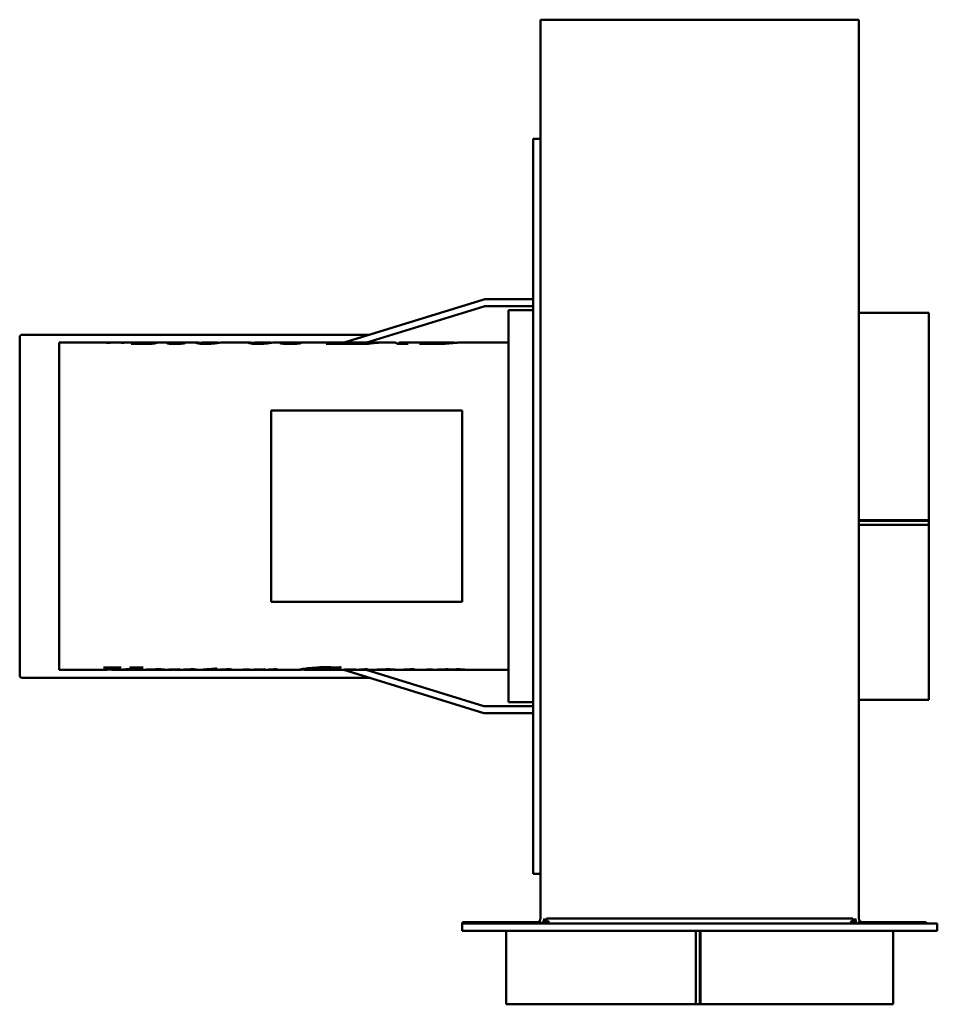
# Model space of a CAD drawing. Header units: millimetres. Extents: x 233 to 607, y 96 to 498.
import ezdxf

# ---------------------------------------------------------------- set-up
doc = ezdxf.new("R2010")
doc.units = ezdxf.units.MM
doc.header["$LTSCALE"] = 2
doc.layers.add('Widoczne (ISO)', color=7, linetype='Continuous', lineweight=50)

msp = doc.modelspace()

# ---------------------------------------------------------------- linework, layer by layer
at = {"layer": 'Widoczne (ISO)'}
for p, q in [((445.3, 291.82), (445.3, 497.92)), ((575.3, 497.92), (445.3, 497.92)), ((575.3, 497.92), (575.3, 291.82)), ((442.3, 149.32), (442.3, 449.32)), ((445.3, 449.32), (442.3, 449.32)), ((422.16, 383.76), (365.2, 366.16)), ((441.8, 383.8), (422.51, 383.8)), ((374.44, 366.16), (422.16, 380.91)), ((422.51, 380.95), (441.8, 380.95)), ((432.3, 379.36), (432.3, 219.36)), ((432.3, 379.36), (442.3, 379.36)), ((603.8, 378.32), (575.3, 378.32)), ((603.8, 293.68), (603.8, 378.32)), ((232.7, 230.32), (232.7, 368.32)), ((233.7, 369.32), (375.44, 369.32)), ((248.8, 366.16), (248.8, 232.56)), ((271.46, 366.16), (248.8, 366.16)), ((267.8, 366.12), (267.8, 366.15)), ((269.16, 366.1), (269.16, 366.15)), ((272.96, 366.16), (272.18, 366.16)), ((282.81, 366.16), (274.87, 366.16)), ((274.96, 366.1), (274.96, 366.16)), ((277.73, 366.12), (277.73, 366.14)), ((280.43, 365.84), (284.47, 365.84)), ((280.43, 365.62), (280.43, 365.84)), ((294.69, 366.16), (284.09, 366.16)), ((288.16, 365.99), (288.68, 365.99)), ((288.16, 365.91), (288.16, 365.99)), ((295.01, 365.6), (295.01, 365.96)), ((296.71, 366.11), (296.71, 366.14)), ((305.05, 366.16), (298.05, 366.16)), ((299.66, 365.82), (299.66, 365.91)), ((300.62, 366.15), (300.62, 366.16)), ((306.58, 365.65), (306.58, 365.94)), ((313.19, 366.16), (307.36, 366.16)), ((326.45, 366.16), (315.52, 366.16)), ((327.98, 365.65), (327.98, 365.94)), ((334.59, 366.16), (328.76, 366.16)), ((342.11, 366.16), (336.92, 366.16)), ((340.61, 365.67), (340.61, 365.94)), ((342.97, 366.14), (342.97, 366.15)), ((345.71, 366.16), (344.98, 366.16)), ((345.19, 366.05), (345.19, 366.16)), ((345.66, 365.97), (345.66, 366.16)), ((345.72, 365.67), (345.72, 365.92)), ((365.69, 366.16), (347.21, 366.16)), ((359.25, 366.04), (359.71, 366.04)), ((359.25, 365.62), (359.25, 366.04)), ((359.47, 365.62), (359.47, 365.91)), ((362.18, 365.74), (363.58, 365.74)), ((363.58, 365.62), (363.58, 365.74)), ((365.75, 365.74), (366.72, 365.74)), ((365.75, 365.62), (365.75, 365.74)), ((375.65, 366.16), (367.9, 366.16)), ((371.64, 366.04), (372.1, 366.04)), ((371.64, 365.92), (371.64, 366.04)), ((372.66, 365.62), (372.66, 365.7)), ((374.18, 365.62), (374.18, 365.97)), ((376.35, 365.82), (376.35, 365.95)), ((380.22, 366.16), (377.88, 366.16)), ((385.78, 366.16), (381.31, 366.16)), ((390.11, 366.16), (387.93, 366.16)), ((388.58, 365.62), (388.58, 365.95)), ((389.04, 365.62), (389.04, 365.8)), ((395.8, 366.16), (391.07, 366.16)), ((402.85, 366.16), (395.79, 366.16)), ((397.19, 366.07), (397.65, 366.07)), ((397.19, 365.67), (397.19, 366.07)), ((397.54, 365.68), (397.54, 365.98)), ((409.92, 366.16), (402.86, 366.16)), ((410.1, 365.98), (410.1, 366.13)), ((432.3, 366.16), (412.44, 366.16)), ((278.25, 365.67), (278.25, 365.62)), ((286.71, 365.62), (278.25, 365.62)), ((370.9, 365.62), (357.85, 365.62)), ((371.08, 365.68), (371.08, 365.62)), ((375.1, 365.62), (371.08, 365.62)), ((391.1, 365.62), (386.8, 365.62)), ((396.39, 365.57), (395.93, 365.57)), ((335.3, 338.36), (335.3, 260.36)), ((413.3, 338.36), (335.3, 338.36)), ((413.3, 260.36), (413.3, 338.36)), ((575.3, 293.68), (603.8, 293.68)), ((575.3, 293.39), (603.8, 293.39)), ((603.8, 293.38), (575.3, 293.38)), ((603.8, 293.68), (603.8, 293.39)), ((603.8, 293.39), (603.8, 293.38)), ((603.8, 291.77), (603.8, 293.38)), ((445.3, 291.82), (445.3, 131.08)), ((575.3, 131.08), (575.3, 291.82)), ((603.8, 291.77), (575.3, 291.77)), ((603.8, 220.32), (603.8, 291.77)), ((335.3, 260.36), (413.3, 260.36)), ((267.38, 233.5), (266.9, 233.5)), ((267.03, 233.58), (274.15, 233.58)), ((269.22, 233.58), (269.22, 233.28)), ((270.38, 233.58), (270.38, 232.6)), ((271.72, 233.58), (271.72, 233.34)), ((274, 233.58), (274, 233.5)), ((277.77, 233.58), (283.16, 233.58)), ((279.05, 233.58), (279.05, 233.35)), ((282, 233.58), (282, 233.46)), ((283.03, 233.58), (283.03, 233.5)), ((312.06, 233.08), (312.06, 232.78)), ((312.55, 233.17), (313.13, 233.17)), ((362.18, 233.5), (362.18, 233.03)), ((362.55, 233.51), (362.55, 232.87)), ((363.4, 233.66), (363.88, 233.66)), ((375.44, 229.32), (233.7, 229.32)), ((268.3, 232.56), (248.8, 232.56)), ((272, 232.56), (270.6, 232.56)), ((281.51, 232.56), (273.06, 232.56)), ((283.13, 232.62), (283.13, 232.6)), ((283.21, 232.62), (283.21, 232.57)), ((283.3, 232.62), (283.3, 232.56)), ((286.26, 232.56), (283.48, 232.56)), ((294.51, 232.56), (288.52, 232.56)), ((289.93, 232.8), (289.93, 232.67)), ((293.68, 232.74), (293.68, 232.71)), ((295.52, 232.77), (295.52, 232.67)), ((296.41, 232.78), (296.41, 232.56)), ((296.61, 232.56), (296.49, 232.56)), ((301.71, 232.56), (297.5, 232.56)), ((302.71, 232.8), (302.71, 232.65)), ((308.29, 232.56), (303.78, 232.56)), ((309.66, 232.72), (307.63, 232.72)), ((309.38, 232.66), (309.38, 232.64)), ((309.66, 232.82), (309.66, 232.72)), ((315.96, 232.56), (310.39, 232.56)), ((311.8, 233.03), (311.8, 232.72)), ((313.68, 232.72), (311.8, 232.72)), ((312.06, 232.78), (313.9, 232.78)), ((313.68, 232.78), (313.68, 232.72)), ((314.55, 232.65), (314.55, 232.61)), ((317.15, 232.79), (317.15, 232.67)), ((322.4, 232.56), (318.09, 232.56)), ((322.88, 232.57), (322.88, 232.56)), ((324.44, 232.78), (326.46, 232.78)), ((329.31, 232.56), (324.82, 232.56)), ((328.46, 232.75), (328.46, 232.71)), ((330.11, 232.77), (330.11, 232.71)), ((330.3, 232.77), (330.3, 232.68)), ((330.59, 232.77), (330.59, 232.62)), ((330.97, 232.78), (330.97, 232.56)), ((331.42, 232.56), (331.19, 232.56)), ((346.24, 232.56), (332.08, 232.56)), ((333.94, 232.65), (333.94, 232.61)), ((335.78, 232.77), (335.78, 232.64)), ((337.49, 232.8), (337.49, 232.63)), ((348.88, 233.02), (348.88, 232.56)), ((358.76, 232.56), (348.9, 232.56)), ((356.78, 232.6), (356.41, 232.6)), ((356.56, 232.62), (364.03, 232.62)), ((358.59, 232.62), (358.59, 232.59)), ((358.93, 232.62), (358.93, 232.57)), ((366.33, 232.56), (361.15, 232.56)), ((362.55, 232.87), (362.06, 232.87)), ((363.9, 232.62), (363.9, 232.6)), ((364.96, 232.56), (422.16, 214.88)), ((365.47, 232.75), (365.47, 232.71)), ((367.12, 232.77), (367.12, 232.71)), ((367.31, 232.77), (367.31, 232.68)), ((367.61, 232.77), (367.61, 232.62)), ((367.99, 232.78), (367.99, 232.56)), ((368.44, 232.56), (368.2, 232.56)), ((375.78, 232.56), (369.09, 232.56)), ((370.96, 232.65), (370.96, 232.61)), ((372.8, 232.77), (372.8, 232.64)), ((422.16, 217.74), (374.19, 232.56)), ((374.5, 232.8), (374.5, 232.63)), ((384.63, 232.56), (378.11, 232.56)), ((384.94, 232.77), (384.94, 232.61)), ((390.77, 232.56), (386.96, 232.56)), ((389.36, 232.65), (389.36, 232.61)), ((391.96, 232.79), (391.96, 232.67)), ((397.21, 232.56), (392.9, 232.56)), ((397.69, 232.57), (397.69, 232.56)), ((399.25, 232.78), (401.27, 232.78)), ((404.09, 232.56), (399.63, 232.56)), ((403.21, 232.75), (403.21, 232.71)), ((405.12, 232.77), (405.12, 232.67)), ((412.08, 232.56), (406.14, 232.56)), ((406.86, 232.79), (406.86, 232.61)), ((412.43, 232.8), (412.43, 232.6)), ((432.3, 232.56), (414.23, 232.56)), ((441.8, 217.69), (422.51, 217.69)), ((432.3, 219.36), (442.3, 219.36)), ((603.8, 220.32), (575.3, 220.32)), ((422.51, 214.84), (441.8, 214.84)), ((445.3, 149.32), (442.3, 149.32)), ((607.3, 129.08), (413.3, 129.08)), ((413.3, 129.08), (413.3, 126.08)), ((413.44, 129.58), (443.8, 129.58)), ((413.44, 129.08), (413.44, 129.58)), ((443.8, 129.08), (443.8, 129.58)), ((444.86, 130.02), (445.8, 129.08)), ((446.8, 129.92), (446.57, 129.92)), ((446.8, 131.08), (446.8, 129.08)), ((447.8, 129.08), (447.8, 131.08)), ((572.8, 131.08), (447.8, 131.08)), ((448.8, 130.08), (447.8, 129.08)), ((572.8, 129.08), (571.8, 130.08)), ((572.8, 129.08), (572.8, 131.08)), ((573.8, 131.08), (573.8, 129.08)), ((574.03, 129.92), (573.8, 129.92)), ((575.74, 130.02), (574.8, 129.08)), ((576.8, 129.08), (576.8, 129.58)), ((576.94, 129.58), (576.8, 129.58)), ((602.8, 129.58), (576.94, 129.58)), ((602.8, 129.08), (602.8, 129.58)), ((607.3, 129.08), (607.3, 126.08)), ((413.3, 126.08), (607.3, 126.08)), ((431.3, 96.08), (431.3, 126.08)), ((508.76, 96.08), (508.76, 126.08)), ((510.3, 126.08), (510.3, 96.08)), ((510.3, 96.08), (510.3, 126.08)), ((510.67, 126.08), (510.67, 96.08)), ((589.3, 96.08), (589.3, 126.08)), ((431.3, 96.08), (508.76, 96.08)), ((508.76, 96.08), (510.3, 96.08)), ((510.67, 96.08), (510.3, 96.08)), ((510.3, 96.08), (510.3, 96.08)), ((510.67, 96.08), (589.3, 96.08))]:
    msp.add_line(p, q, dxfattribs=at)
for centre, radius, start, end in [((233.7, 368.32), 1, 90, 180), ((233.7, 230.32), 1, 180, 270), ((443.8, 131.08), 1.5, 315, 0), ((443.8, 131.08), 3, 318.1897, 0), ((576.8, 131.08), 3, 180, 221.8103), ((576.8, 131.08), 1.5, 180, 225)]:
    msp.add_arc(centre, radius, start, end, dxfattribs=at)
for centre, major_axis, start_param, end_param in [((422.51, 383.65), (-0.5, 0), 4.712389, 5.497787), ((441.8, 383.65), (0.5, 0), 0, 1.570796), ((422.51, 380.8), (0.5, 0), 1.570796, 2.356194), ((441.8, 380.8), (0.5, 0), 0, 1.570796), ((422.51, 217.85), (-0.5, 0), 0.785398, 1.570796), ((441.8, 217.85), (0.5, 0), 4.712389, 6.283185), ((422.51, 214.99), (0.5, 0), 3.926991, 4.712389), ((441.8, 214.99), (0.5, 0), 4.712389, 6.283185)]:
    msp.add_ellipse(centre, major_axis=major_axis, ratio=0.309017, start_param=start_param, end_param=end_param, dxfattribs=at)
for points in [[(267.61, 366.13), (267.61, 366.14), (267.67, 366.15), (267.8, 366.15)], [(267.8, 366.15), (268.04, 366.15), (268.3, 366.15), (268.6, 366.15)], [(268.6, 366.15), (268.77, 366.15), (268.96, 366.15), (269.16, 366.15)], [(269.46, 366.1), (269.25, 366.1), (269.03, 366.1), (268.79, 366.1)], [(269.16, 366.15), (269.56, 366.15), (269.83, 366.15), (269.96, 366.15)], [(269.96, 366.15), (270.16, 366.15), (270.4, 366.15), (270.68, 366.15)], [(270.68, 366.15), (271.02, 366.16), (271.4, 366.16), (271.83, 366.16)], [(272.18, 366.16), (272, 366.16), (271.82, 366.16), (271.64, 366.16)], [(273.47, 366.14), (273.36, 366.15), (273.19, 366.16), (272.96, 366.16)], [(274.4, 366.1), (273.99, 366.12), (273.68, 366.13), (273.47, 366.14)], [(274.2, 366.11), (274.67, 366.18), (274.92, 366.16), (274.96, 366.16)], [(277.73, 366.12), (276.62, 366.12), (275.51, 366.11), (274.4, 366.1)], [(277.07, 366.14), (277.26, 366.14), (277.48, 366.14), (277.73, 366.14)], [(278.25, 365.67), (279.98, 366.04), (281.71, 366.2), (283.45, 366.15)], [(284.09, 366.16), (282.87, 366.16), (281.65, 366.05), (280.43, 365.84)], [(288.68, 365.99), (288.02, 365.9), (287.36, 365.78), (286.71, 365.62)], [(296.1, 366.09), (295.37, 366.07), (295.01, 366.03), (295.01, 365.96)], [(300.62, 366.15), (298.6, 366.15), (297.09, 366.13), (296.1, 366.09)], [(297.16, 365.74), (298.1, 365.74), (298.93, 365.81), (299.66, 365.91)], [(299.66, 365.91), (299.82, 365.91), (299.97, 365.9), (300.12, 365.9)], [(307.36, 366.16), (306.84, 366.16), (306.58, 366.06), (306.58, 365.94)], [(311.46, 365.72), (310.58, 365.63), (309.6, 365.58), (308.51, 365.58)], [(314.76, 366.11), (313.89, 366.03), (312.79, 365.85), (311.46, 365.72)], [(313.04, 366.16), (313.52, 366.17), (313.81, 366.11), (313.93, 366.01)], [(315.52, 366.16), (315.34, 366.16), (315.09, 366.14), (314.76, 366.11)], [(328.76, 366.16), (328.24, 366.16), (327.98, 366.06), (327.98, 365.94)], [(332.86, 365.72), (331.98, 365.63), (331, 365.58), (329.91, 365.58)], [(336.16, 366.11), (335.29, 366.03), (334.19, 365.85), (332.86, 365.72)], [(334.44, 366.16), (334.92, 366.17), (335.22, 366.11), (335.33, 366.01)], [(336.92, 366.16), (336.74, 366.16), (336.49, 366.14), (336.16, 366.11)], [(342.97, 366.15), (342.65, 366.16), (342.36, 366.16), (342.11, 366.16)], [(345.36, 366.03), (345.01, 366.08), (344.37, 366.12), (343.46, 366.14)], [(343.62, 366.14), (344.01, 366.15), (344.53, 366.16), (345.19, 366.16)], [(345.19, 366.16), (345.64, 366.16), (346.05, 366.16), (346.41, 366.16)], [(345.72, 365.92), (345.72, 365.96), (345.6, 366), (345.36, 366.03)], [(347.21, 366.16), (346.75, 366.16), (346.23, 366.16), (345.66, 366.16)], [(357.85, 365.62), (358.31, 365.81), (358.78, 365.95), (359.25, 366.04)], [(359.71, 366.04), (359.55, 366), (359.47, 365.96), (359.47, 365.91)], [(359.47, 365.91), (359.47, 365.86), (359.66, 365.81), (360.03, 365.78)], [(360.03, 365.78), (360.3, 365.75), (361.02, 365.74), (362.18, 365.74)], [(363.58, 365.74), (364.65, 366.16), (365.72, 366.27), (366.79, 366.05)], [(367.9, 366.16), (367.18, 366.16), (366.47, 366.02), (365.75, 365.74)], [(372.1, 366.04), (371.7, 365.95), (371.3, 365.81), (370.9, 365.62)], [(371.08, 365.68), (371.98, 365.68), (372.51, 365.69), (372.66, 365.7)], [(374.18, 365.97), (375.04, 366.19), (375.91, 366.22), (376.77, 366.05)], [(381.31, 366.16), (379.24, 366.16), (377.17, 365.98), (375.1, 365.62)], [(376.35, 365.95), (377.82, 366.11), (379.29, 366.18), (380.76, 366.16)], [(377.88, 366.16), (377.37, 366.16), (376.86, 366.09), (376.35, 365.95)], [(386.8, 365.62), (386.46, 365.98), (386.12, 366.16), (385.78, 366.16)], [(386.9, 365.62), (387.46, 366.21), (388.02, 366.32), (388.58, 365.95)], [(388.58, 365.95), (389.25, 366.13), (389.92, 366.2), (390.58, 366.14)], [(391.07, 366.16), (390.39, 366.16), (389.71, 366.04), (389.04, 365.8)], [(395.79, 366.16), (395.8, 366.16), (395.8, 366.16), (395.81, 366.16)], [(395.93, 365.57), (396.35, 365.81), (396.77, 365.97), (397.19, 366.07)], [(397.65, 366.07), (397.58, 366.03), (397.54, 366), (397.54, 365.98)], [(401.66, 365.68), (404.29, 365.68), (406.44, 365.86), (408.11, 366.02)], [(406.37, 365.7), (404.87, 365.62), (403.3, 365.57), (401.66, 365.57)], [(402.86, 366.16), (402.85, 366.16), (402.85, 366.16), (402.85, 366.16)], [(408.11, 366.02), (409.43, 366.14), (410.1, 366.2), (410.1, 366.13)], [(391.22, 365.68), (391.18, 365.66), (391.14, 365.64), (391.1, 365.62)], [(398.36, 365.65), (397.96, 365.67), (397.67, 365.68), (397.48, 365.68)], [(401.66, 365.57), (400.45, 365.57), (399.35, 365.6), (398.36, 365.65)], [(266.9, 233.5), (266.94, 233.53), (266.99, 233.55), (267.03, 233.58)], [(268.3, 232.56), (268.57, 232.56), (268.85, 232.73), (269.12, 233.07)], [(269.12, 233.07), (269.19, 233.17), (269.22, 233.24), (269.22, 233.28)], [(271.46, 233.11), (271.1, 232.65), (270.74, 232.48), (270.38, 232.6)], [(271.72, 233.34), (271.63, 233.31), (271.55, 233.22), (271.46, 233.11)], [(274.15, 233.58), (274.1, 233.55), (274.05, 233.53), (274, 233.5)], [(277.41, 232.97), (278.18, 233.08), (278.66, 233.18), (278.86, 233.24)], [(277.61, 233.5), (277.66, 233.53), (277.71, 233.55), (277.77, 233.58)], [(278.86, 233.24), (278.98, 233.28), (279.05, 233.32), (279.05, 233.35)], [(283.03, 233.5), (282.6, 233.49), (282.26, 233.48), (282, 233.46)], [(283.16, 233.58), (283.12, 233.55), (283.08, 233.53), (283.03, 233.5)], [(313.13, 233.17), (312.78, 233.01), (312.42, 232.88), (312.06, 232.78)], [(357.81, 233.5), (355.03, 233.5), (352.75, 233.25), (350.99, 232.96)], [(352.83, 233.46), (354.41, 233.58), (356.08, 233.66), (357.81, 233.66)], [(357.81, 233.66), (359.1, 233.66), (360.26, 233.62), (361.31, 233.54)], [(361.31, 233.54), (361.73, 233.51), (362.04, 233.5), (362.24, 233.5)], [(363.88, 233.66), (363.44, 233.31), (362.99, 233.05), (362.55, 232.87)], [(270.38, 232.66), (269.88, 232.7), (269.37, 232.74), (268.86, 232.8)], [(272, 232.56), (273.8, 232.56), (275.61, 232.7), (277.41, 232.97)], [(278.25, 232.93), (276.34, 232.66), (274.43, 232.54), (272.53, 232.56)], [(283.21, 232.57), (283.16, 232.58), (283.13, 232.59), (283.13, 232.6)], [(283.3, 232.57), (283.27, 232.57), (283.24, 232.57), (283.21, 232.57)], [(286.26, 232.56), (286.37, 232.56), (286.48, 232.56), (286.58, 232.56)], [(287.46, 232.56), (287.41, 232.56), (287.36, 232.56), (287.31, 232.56)], [(290.91, 232.58), (290.13, 232.56), (288.98, 232.56), (287.46, 232.56)], [(291.81, 232.67), (291.81, 232.63), (291.51, 232.6), (290.91, 232.58)], [(293.56, 232.74), (295.09, 232.76), (296.61, 232.78), (298.13, 232.8)], [(293.68, 232.71), (293.64, 232.72), (293.6, 232.73), (293.56, 232.74)], [(294.16, 232.71), (294, 232.71), (293.84, 232.71), (293.68, 232.71)], [(294.71, 232.71), (294.61, 232.71), (294.43, 232.71), (294.16, 232.71)], [(294.51, 232.56), (294.7, 232.56), (294.9, 232.57), (295.09, 232.59)], [(295.09, 232.59), (295.37, 232.62), (295.52, 232.66), (295.52, 232.67)], [(296.41, 232.58), (296.06, 232.6), (295.76, 232.62), (295.5, 232.66)], [(298.13, 232.8), (297.56, 232.63), (296.99, 232.55), (296.41, 232.56)], [(302.06, 232.69), (301.8, 232.69), (301.47, 232.68), (301.09, 232.67)], [(301.71, 232.56), (301.93, 232.56), (302.15, 232.57), (302.37, 232.59)], [(302.37, 232.59), (302.6, 232.61), (302.71, 232.64), (302.71, 232.65)], [(304.4, 232.59), (303.83, 232.54), (303.26, 232.56), (302.69, 232.64)], [(304.83, 232.68), (304.83, 232.65), (304.68, 232.61), (304.4, 232.59)], [(307.63, 232.72), (307.68, 232.73), (307.72, 232.74), (307.77, 232.75)], [(308.29, 232.56), (308.75, 232.56), (309.2, 232.61), (309.66, 232.72)], [(309.38, 232.64), (309.36, 232.64), (309.34, 232.65), (309.33, 232.65)], [(311.8, 232.72), (310.99, 232.54), (310.19, 232.51), (309.38, 232.64)], [(313.9, 232.78), (313.83, 232.76), (313.75, 232.73), (313.68, 232.72)], [(314.13, 232.62), (314.86, 232.67), (315.62, 232.72), (316.43, 232.76)], [(314.55, 232.61), (314.41, 232.61), (314.27, 232.62), (314.13, 232.62)], [(315.96, 232.56), (316.19, 232.56), (316.42, 232.57), (316.65, 232.59)], [(316.43, 232.76), (317.05, 232.79), (317.61, 232.8), (318.13, 232.8)], [(316.65, 232.59), (316.98, 232.62), (317.15, 232.66), (317.15, 232.67)], [(317.27, 232.6), (317.17, 232.61), (317.08, 232.62), (317.01, 232.63)], [(318.72, 232.59), (318.24, 232.55), (317.75, 232.55), (317.27, 232.6)], [(319.34, 232.7), (319.34, 232.67), (319.13, 232.62), (318.72, 232.59)], [(322.88, 232.56), (322.82, 232.56), (322.75, 232.56), (322.68, 232.56)], [(324.03, 232.61), (323.95, 232.62), (323.89, 232.63), (323.82, 232.64)], [(326.46, 232.78), (325.65, 232.56), (324.84, 232.51), (324.03, 232.61)], [(324.13, 232.7), (324.24, 232.72), (324.34, 232.75), (324.44, 232.78)], [(328.28, 232.75), (329.8, 232.76), (331.31, 232.78), (332.83, 232.8)], [(328.46, 232.71), (328.4, 232.72), (328.34, 232.73), (328.28, 232.75)], [(329.43, 232.72), (329.25, 232.72), (328.93, 232.72), (328.46, 232.71)], [(329.31, 232.56), (329.5, 232.56), (329.68, 232.57), (329.87, 232.59)], [(330.11, 232.71), (329.93, 232.71), (329.7, 232.72), (329.43, 232.72)], [(329.87, 232.59), (330.15, 232.62), (330.3, 232.66), (330.3, 232.68)], [(330.3, 232.68), (330.3, 232.69), (330.23, 232.7), (330.11, 232.71)], [(330.59, 232.62), (330.47, 232.63), (330.36, 232.65), (330.27, 232.66)], [(330.97, 232.59), (330.83, 232.6), (330.71, 232.61), (330.59, 232.62)], [(332.83, 232.8), (332.21, 232.62), (331.59, 232.54), (330.97, 232.56)], [(331.42, 232.56), (332.81, 232.56), (334.08, 232.66), (335.22, 232.73)], [(333.94, 232.61), (333.26, 232.58), (332.53, 232.55), (331.74, 232.56)], [(334.99, 232.66), (334.75, 232.65), (334.4, 232.63), (333.94, 232.61)], [(335.41, 232.66), (335.26, 232.66), (335.11, 232.66), (334.99, 232.66)], [(335.22, 232.73), (335.95, 232.78), (336.54, 232.8), (336.99, 232.8)], [(335.66, 232.66), (335.6, 232.66), (335.51, 232.66), (335.41, 232.66)], [(335.78, 232.64), (335.76, 232.65), (335.72, 232.65), (335.66, 232.66)], [(337.49, 232.63), (337.28, 232.61), (336.98, 232.6), (336.58, 232.6)], [(337.94, 232.73), (337.94, 232.68), (337.79, 232.65), (337.49, 232.63)], [(350.99, 232.96), (349.59, 232.74), (348.88, 232.58), (348.88, 232.56)], [(348.88, 232.56), (348.88, 232.56), (348.89, 232.56), (348.9, 232.56)], [(356.41, 232.6), (356.46, 232.6), (356.51, 232.61), (356.56, 232.62)], [(358.59, 232.59), (358.22, 232.59), (357.61, 232.6), (356.78, 232.6)], [(358.93, 232.57), (358.93, 232.57), (358.82, 232.58), (358.59, 232.59)], [(358.76, 232.56), (358.87, 232.56), (358.93, 232.56), (358.93, 232.57)], [(360.88, 232.57), (360.7, 232.57), (360.52, 232.59), (360.34, 232.62)], [(361.61, 232.57), (361.46, 232.57), (361.22, 232.55), (360.88, 232.57)], [(362.06, 232.87), (362.14, 232.93), (362.18, 232.99), (362.18, 233.03)], [(364.03, 232.62), (363.99, 232.61), (363.94, 232.6), (363.9, 232.6)], [(365.3, 232.75), (366.81, 232.76), (368.33, 232.78), (369.84, 232.8)], [(365.47, 232.71), (365.41, 232.72), (365.36, 232.73), (365.3, 232.75)], [(366.44, 232.72), (366.27, 232.72), (365.94, 232.72), (365.47, 232.71)], [(366.33, 232.56), (366.51, 232.56), (366.7, 232.57), (366.88, 232.59)], [(367.12, 232.71), (366.94, 232.71), (366.72, 232.72), (366.44, 232.72)], [(366.88, 232.59), (367.17, 232.62), (367.31, 232.66), (367.31, 232.68)], [(367.31, 232.68), (367.31, 232.69), (367.25, 232.7), (367.12, 232.71)], [(367.61, 232.62), (367.48, 232.63), (367.38, 232.65), (367.29, 232.66)], [(367.99, 232.59), (367.85, 232.6), (367.72, 232.61), (367.61, 232.62)], [(369.84, 232.8), (369.22, 232.62), (368.61, 232.54), (367.99, 232.56)], [(368.44, 232.56), (369.83, 232.56), (371.09, 232.66), (372.24, 232.73)], [(370.96, 232.61), (370.28, 232.58), (369.55, 232.55), (368.76, 232.56)], [(372, 232.66), (371.77, 232.65), (371.42, 232.63), (370.96, 232.61)], [(372.43, 232.66), (372.27, 232.66), (372.13, 232.66), (372, 232.66)], [(372.24, 232.73), (372.96, 232.78), (373.55, 232.8), (374, 232.8)], [(372.68, 232.66), (372.61, 232.66), (372.53, 232.66), (372.43, 232.66)], [(372.8, 232.64), (372.78, 232.65), (372.74, 232.65), (372.68, 232.66)], [(374.5, 232.63), (374.3, 232.61), (373.99, 232.6), (373.59, 232.6)], [(374.96, 232.73), (374.96, 232.68), (374.81, 232.65), (374.5, 232.63)], [(384.63, 232.56), (384.84, 232.56), (384.94, 232.58), (384.94, 232.61)], [(388.94, 232.62), (389.67, 232.67), (390.43, 232.72), (391.24, 232.76)], [(389.36, 232.61), (389.22, 232.61), (389.08, 232.62), (388.94, 232.62)], [(390.77, 232.56), (391, 232.56), (391.23, 232.57), (391.46, 232.59)], [(391.24, 232.76), (391.86, 232.79), (392.42, 232.8), (392.94, 232.8)], [(391.46, 232.59), (391.79, 232.62), (391.96, 232.66), (391.96, 232.67)], [(392.08, 232.6), (391.98, 232.61), (391.89, 232.62), (391.81, 232.63)], [(393.53, 232.59), (393.05, 232.55), (392.56, 232.55), (392.08, 232.6)], [(394.15, 232.7), (394.15, 232.67), (393.94, 232.62), (393.53, 232.59)], [(397.69, 232.56), (397.62, 232.56), (397.56, 232.56), (397.49, 232.56)], [(398.84, 232.61), (398.76, 232.62), (398.69, 232.63), (398.63, 232.64)], [(401.27, 232.78), (400.46, 232.56), (399.65, 232.51), (398.84, 232.61)], [(398.94, 232.7), (399.05, 232.72), (399.15, 232.75), (399.25, 232.78)], [(403.21, 232.75), (404.72, 232.77), (406.23, 232.79), (407.74, 232.8)], [(404.28, 232.72), (404.03, 232.72), (403.67, 232.72), (403.21, 232.71)], [(404.09, 232.56), (404.33, 232.56), (404.57, 232.58), (404.81, 232.61)], [(404.81, 232.61), (405.02, 232.63), (405.12, 232.66), (405.12, 232.67)], [(405.83, 232.57), (405.58, 232.58), (405.33, 232.61), (405.08, 232.65)], [(407.74, 232.8), (407.44, 232.72), (407.15, 232.65), (406.86, 232.61)], [(412.08, 232.56), (412.31, 232.56), (412.43, 232.57), (412.43, 232.6)], [(414.61, 232.6), (414.61, 232.54), (413.88, 232.55), (412.43, 232.64)], [(576.8, 129.58), (576.8, 129.58), (576.76, 129.58), (576.68, 129.58)]]:
    msp.add_open_spline(points, degree=3, dxfattribs=at)
for points, knots in [([(268.79, 366.1), (268.43, 366.1), (268.14, 366.1), (267.93, 366.11), (267.72, 366.12), (267.61, 366.13), (267.61, 366.13)], [0, 0, 0, 0, 1, 1, 1, 2, 2, 2, 2]), ([(271.64, 366.16), (271.34, 366.15), (270.98, 366.14), (270.56, 366.13), (270.14, 366.12), (269.77, 366.11), (269.46, 366.1)], [0, 0, 0, 0, 1, 1, 1, 2, 2, 2, 2]), ([(274.96, 366.16), (275.15, 366.16), (275.4, 366.15), (275.71, 366.14), (276.01, 366.14), (276.47, 366.14), (277.07, 366.14)], [0, 0, 0, 0, 1, 1, 1, 2, 2, 2, 2]), ([(284.47, 365.84), (285.58, 365.84), (286.34, 365.85), (286.75, 365.87), (287.16, 365.89), (287.63, 365.94), (288.16, 365.99)], [0, 0, 0, 0, 1, 1, 1, 2, 2, 2, 2]), ([(292.89, 365.91), (292.89, 365.98), (293.17, 366.03), (293.75, 366.07), (294.32, 366.11), (295.31, 366.13), (296.71, 366.14)], [0, 0, 0, 0, 1, 1, 1, 2, 2, 2, 2]), ([(296.21, 365.58), (295.22, 365.58), (294.41, 365.62), (293.8, 365.69), (293.19, 365.76), (292.89, 365.84), (292.89, 365.91)], [0, 0, 0, 0, 1, 1, 1, 2, 2, 2, 2]), ([(296.71, 366.14), (295.84, 366.15), (295.18, 366.16), (294.73, 366.16), (294.72, 366.16), (294.71, 366.16), (294.69, 366.16)], [0, 0, 0, 0, 1, 1, 1, 1.030841, 1.030841, 1.030841, 1.030841]), ([(295.01, 365.96), (295.01, 365.9), (295.22, 365.85), (295.64, 365.81), (296.07, 365.76), (296.57, 365.74), (297.16, 365.74)], [0, 0, 0, 0, 1, 1, 1, 2, 2, 2, 2]), ([(300.12, 365.9), (299.69, 365.81), (299.13, 365.73), (298.45, 365.67), (297.77, 365.61), (297.02, 365.58), (296.21, 365.58)], [0, 0, 0, 0, 1, 1, 1, 2, 2, 2, 2]), ([(296.63, 366.14), (296.66, 366.14), (296.69, 366.14), (296.72, 366.15), (297.05, 366.16), (297.58, 366.16), (298.29, 366.16), (299, 366.16), (299.78, 366.16), (300.62, 366.16)], [0.901519, 0.901519, 0.901519, 0.901519, 1, 1, 1, 2, 2, 2, 3, 3, 3, 3]), ([(304.71, 366.08), (304.71, 366.16), (304.98, 366.18), (305.52, 366.14), (305.82, 366.11), (306.18, 366.07), (306.62, 366.01)], [0, 0, 0, 0, 1, 1, 1, 1.551401, 1.551401, 1.551401, 1.551401]), ([(308.51, 365.58), (307.44, 365.58), (306.54, 365.64), (305.8, 365.74), (305.07, 365.84), (304.71, 365.99), (304.71, 366.08)], [0, 0, 0, 0, 1, 1, 1, 2, 2, 2, 2]), ([(306.58, 365.94), (306.58, 365.86), (306.77, 365.79), (307.15, 365.74), (307.53, 365.69), (307.97, 365.66), (308.48, 365.66)], [0, 0, 0, 0, 1, 1, 1, 2, 2, 2, 2]), ([(308.48, 365.66), (308.97, 365.66), (309.46, 365.68), (309.96, 365.73), (310.46, 365.77), (310.97, 365.86), (311.5, 365.95), (312.04, 366.05), (312.55, 366.14), (313.04, 366.16)], [0, 0, 0, 0, 1, 1, 1, 2, 2, 2, 3, 3, 3, 3]), ([(326.11, 366.08), (326.11, 366.16), (326.38, 366.18), (326.92, 366.14), (327.22, 366.11), (327.59, 366.07), (328.02, 366.01)], [0, 0, 0, 0, 1, 1, 1, 1.551401, 1.551401, 1.551401, 1.551401]), ([(329.91, 365.58), (328.84, 365.58), (327.94, 365.64), (327.21, 365.74), (326.47, 365.84), (326.11, 365.99), (326.11, 366.08)], [0, 0, 0, 0, 1, 1, 1, 2, 2, 2, 2]), ([(327.98, 365.94), (327.98, 365.86), (328.17, 365.79), (328.55, 365.74), (328.93, 365.69), (329.38, 365.66), (329.89, 365.66)], [0, 0, 0, 0, 1, 1, 1, 2, 2, 2, 2]), ([(329.89, 365.66), (330.37, 365.66), (330.86, 365.68), (331.36, 365.73), (331.86, 365.77), (332.38, 365.86), (332.91, 365.95), (333.44, 366.05), (333.95, 366.14), (334.44, 366.16)], [0, 0, 0, 0, 1, 1, 1, 2, 2, 2, 3, 3, 3, 3]), ([(339.08, 365.94), (339.08, 366.02), (339.39, 366.07), (340, 366.1), (340.62, 366.13), (341.61, 366.15), (342.97, 366.15)], [0, 0, 0, 0, 1, 1, 1, 2, 2, 2, 2]), ([(343.18, 365.58), (341.97, 365.58), (340.98, 365.62), (340.22, 365.7), (339.46, 365.79), (339.08, 365.87), (339.08, 365.94)], [0, 0, 0, 0, 1, 1, 1, 2, 2, 2, 2]), ([(343.46, 366.14), (342.56, 366.14), (341.86, 366.12), (341.36, 366.09), (340.86, 366.06), (340.61, 366.01), (340.61, 365.94)], [0, 0, 0, 0, 1, 1, 1, 2, 2, 2, 2]), ([(340.61, 365.94), (340.61, 365.87), (340.85, 365.8), (341.33, 365.74), (341.81, 365.69), (342.44, 365.65), (343.22, 365.65)], [0, 0, 0, 0, 1, 1, 1, 2, 2, 2, 2]), ([(347.57, 365.99), (347.57, 365.91), (347.15, 365.81), (346.32, 365.72), (345.48, 365.63), (344.44, 365.58), (343.18, 365.58)], [0, 0, 0, 0, 1, 1, 1, 2, 2, 2, 2]), ([(343.22, 365.65), (343.97, 365.65), (344.57, 365.68), (345.03, 365.74), (345.49, 365.79), (345.72, 365.85), (345.72, 365.92)], [0, 0, 0, 0, 1, 1, 1, 2, 2, 2, 2]), ([(345.66, 366.16), (346.41, 366.15), (346.91, 366.12), (347.17, 366.09), (347.44, 366.07), (347.57, 366.03), (347.57, 365.99)], [0, 0, 0, 0, 1, 1, 1, 2, 2, 2, 2]), ([(366.72, 365.74), (367.74, 365.74), (368.56, 365.76), (369.19, 365.78), (369.81, 365.81), (370.32, 365.85), (370.7, 365.89), (371.08, 365.93), (371.4, 365.99), (371.64, 366.04)], [0, 0, 0, 0, 1, 1, 1, 2, 2, 2, 3, 3, 3, 3]), ([(372.66, 365.7), (372.94, 365.71), (373.2, 365.74), (373.43, 365.78), (373.66, 365.82), (373.91, 365.89), (374.18, 365.97)], [0, 0, 0, 0, 1, 1, 1, 2, 2, 2, 2]), ([(389.04, 365.8), (389.32, 365.76), (389.58, 365.73), (389.83, 365.71), (390.08, 365.7), (390.54, 365.69), (391.22, 365.68)], [0, 0, 0, 0, 1, 1, 1, 2, 2, 2, 2]), ([(397.54, 365.98), (397.54, 365.92), (397.91, 365.85), (398.64, 365.78), (399.37, 365.72), (400.38, 365.68), (401.66, 365.68)], [0, 0, 0, 0, 1, 1, 1, 2, 2, 2, 2]), ([(412.44, 366.16), (412.29, 366.16), (412.04, 366.15), (411.7, 366.12), (411.08, 366.08), (410.31, 366), (409.39, 365.92), (408.46, 365.85), (407.46, 365.77), (406.37, 365.7)], [0.443876, 0.443876, 0.443876, 0.443876, 1, 1, 1, 2, 2, 2, 3, 3, 3, 3]), ([(397.48, 365.68), (397.28, 365.68), (397.1, 365.67), (396.96, 365.66), (396.81, 365.65), (396.62, 365.62), (396.39, 365.57)], [0, 0, 0, 0, 1, 1, 1, 2, 2, 2, 2]), ([(269.22, 233.28), (269.22, 233.34), (269.08, 233.39), (268.78, 233.43), (268.49, 233.48), (268.02, 233.5), (267.38, 233.5)], [0, 0, 0, 0, 1, 1, 1, 2, 2, 2, 2]), ([(274, 233.5), (273.23, 233.5), (272.7, 233.48), (272.41, 233.46), (272.13, 233.43), (271.9, 233.39), (271.72, 233.34)], [0, 0, 0, 0, 1, 1, 1, 2, 2, 2, 2]), ([(279.05, 233.35), (279.05, 233.38), (278.95, 233.42), (278.74, 233.45), (278.54, 233.47), (278.16, 233.49), (277.61, 233.5)], [0, 0, 0, 0, 1, 1, 1, 2, 2, 2, 2]), ([(282, 233.46), (281.51, 233.42), (281.03, 233.36), (280.55, 233.29), (280.07, 233.23), (279.3, 233.08), (278.25, 232.93)], [0, 0, 0, 0, 1, 1, 1, 2, 2, 2, 2]), ([(307.77, 232.75), (308.75, 232.77), (309.58, 232.8), (310.25, 232.85), (310.93, 232.9), (311.69, 232.99), (312.55, 233.17)], [0, 0, 0, 0, 1, 1, 1, 2, 2, 2, 2]), ([(346.21, 232.56), (346.21, 232.58), (346.53, 232.65), (347.19, 232.76), (347.84, 232.86), (348.65, 233), (349.63, 233.12), (350.61, 233.25), (351.68, 233.37), (352.83, 233.46)], [0, 0, 0, 0, 1, 1, 1, 2, 2, 2, 3, 3, 3, 3]), ([(362.18, 233.03), (362.18, 233.13), (361.79, 233.24), (361.02, 233.34), (360.24, 233.44), (359.17, 233.5), (357.81, 233.5)], [0, 0, 0, 0, 1, 1, 1, 2, 2, 2, 2]), ([(362.24, 233.5), (362.45, 233.5), (362.64, 233.51), (362.8, 233.53), (362.95, 233.54), (363.15, 233.58), (363.4, 233.66)], [0, 0, 0, 0, 1, 1, 1, 2, 2, 2, 2]), ([(281.51, 232.56), (281.69, 232.56), (281.91, 232.56), (282.18, 232.57), (282.99, 232.6), (284.01, 232.66), (285.24, 232.72), (286.48, 232.77), (287.74, 232.8), (289.05, 232.8)], [0.670472, 0.670472, 0.670472, 0.670472, 1, 1, 1, 2, 2, 2, 3, 3, 3, 3]), ([(288.55, 232.75), (287.61, 232.75), (286.63, 232.71), (285.59, 232.66), (284.55, 232.61), (283.79, 232.55), (283.3, 232.56)], [0, 0, 0, 0, 1, 1, 1, 2, 2, 2, 2]), ([(286.58, 232.56), (287.69, 232.56), (288.53, 232.57), (289.09, 232.59), (289.65, 232.61), (289.93, 232.63), (289.93, 232.67)], [0, 0, 0, 0, 1, 1, 1, 2, 2, 2, 2]), ([(289.93, 232.67), (289.93, 232.69), (289.81, 232.71), (289.57, 232.73), (289.33, 232.74), (288.99, 232.75), (288.55, 232.75)], [0, 0, 0, 0, 1, 1, 1, 2, 2, 2, 2]), ([(289.05, 232.8), (289.99, 232.8), (290.68, 232.79), (291.13, 232.76), (291.59, 232.73), (291.81, 232.7), (291.81, 232.67)], [0, 0, 0, 0, 1, 1, 1, 2, 2, 2, 2]), ([(295.52, 232.67), (295.52, 232.68), (295.44, 232.69), (295.28, 232.7), (295.12, 232.71), (294.93, 232.71), (294.71, 232.71)], [0, 0, 0, 0, 1, 1, 1, 2, 2, 2, 2]), ([(296.61, 232.56), (298.28, 232.56), (299.57, 232.66), (300.47, 232.72), (301.41, 232.77), (302.32, 232.8), (303.19, 232.8)], [0.037632, 0.037632, 0.037632, 0.037632, 1, 1, 1, 2, 2, 2, 2]), ([(301.09, 232.67), (300.38, 232.65), (299.65, 232.61), (298.88, 232.59), (298.31, 232.57), (297.71, 232.55), (297.08, 232.56)], [0, 0, 0, 0, 1, 1, 1, 1.753854, 1.753854, 1.753854, 1.753854]), ([(302.71, 232.65), (302.71, 232.66), (302.64, 232.67), (302.52, 232.68), (302.39, 232.69), (302.24, 232.69), (302.06, 232.69)], [0, 0, 0, 0, 1, 1, 1, 2, 2, 2, 2]), ([(303.19, 232.8), (303.66, 232.8), (304.05, 232.79), (304.36, 232.76), (304.67, 232.74), (304.83, 232.71), (304.83, 232.68)], [0, 0, 0, 0, 1, 1, 1, 2, 2, 2, 2]), ([(316.72, 232.7), (316.5, 232.7), (316.27, 232.69), (316.05, 232.68), (315.83, 232.68), (315.33, 232.64), (314.55, 232.61)], [0, 0, 0, 0, 1, 1, 1, 2, 2, 2, 2]), ([(317.15, 232.67), (317.15, 232.68), (317.11, 232.68), (317.02, 232.69), (316.93, 232.69), (316.83, 232.7), (316.72, 232.7)], [0, 0, 0, 0, 1, 1, 1, 2, 2, 2, 2]), ([(318.13, 232.8), (318.49, 232.8), (318.78, 232.79), (319, 232.77), (319.23, 232.75), (319.34, 232.73), (319.34, 232.7)], [0, 0, 0, 0, 1, 1, 1, 2, 2, 2, 2]), ([(322.4, 232.56), (322.42, 232.56), (322.44, 232.56), (322.46, 232.56), (322.99, 232.56), (323.55, 232.58), (324.13, 232.7)], [2.963983, 2.963983, 2.963983, 2.963983, 3, 3, 3, 4, 4, 4, 4]), ([(336.58, 232.6), (336.37, 232.6), (336.2, 232.61), (336.05, 232.61), (335.91, 232.62), (335.82, 232.63), (335.78, 232.64)], [0, 0, 0, 0, 1, 1, 1, 2, 2, 2, 2]), ([(336.99, 232.8), (337.28, 232.8), (337.51, 232.8), (337.69, 232.78), (337.86, 232.77), (337.94, 232.75), (337.94, 232.73)], [0, 0, 0, 0, 1, 1, 1, 2, 2, 2, 2]), ([(348.88, 232.76), (348.09, 232.71), (347.48, 232.66), (347.05, 232.62), (346.49, 232.57), (346.21, 232.55), (346.21, 232.56)], [1.235245, 1.235245, 1.235245, 1.235245, 2, 2, 2, 3, 3, 3, 3]), ([(363.9, 232.6), (363.21, 232.6), (362.72, 232.59), (362.41, 232.59), (362.1, 232.59), (361.83, 232.58), (361.61, 232.57)], [0, 0, 0, 0, 1, 1, 1, 2, 2, 2, 2]), ([(373.59, 232.6), (373.38, 232.6), (373.21, 232.61), (373.07, 232.61), (372.93, 232.62), (372.84, 232.63), (372.8, 232.64)], [0, 0, 0, 0, 1, 1, 1, 2, 2, 2, 2]), ([(374, 232.8), (374.3, 232.8), (374.53, 232.8), (374.7, 232.78), (374.87, 232.77), (374.96, 232.75), (374.96, 232.73)], [0, 0, 0, 0, 1, 1, 1, 2, 2, 2, 2]), ([(375.78, 232.56), (375.96, 232.56), (376.18, 232.57), (376.47, 232.58), (377.22, 232.61), (378.22, 232.66), (379.47, 232.72), (380.72, 232.77), (381.92, 232.8), (383.09, 232.8)], [0.625205, 0.625205, 0.625205, 0.625205, 1, 1, 1, 2, 2, 2, 3, 3, 3, 3]), ([(382.77, 232.75), (381.46, 232.75), (380.26, 232.66), (379.16, 232.6), (378.14, 232.54), (377.59, 232.55), (377.52, 232.63)], [0, 0, 0, 0, 1, 1, 1, 1.934075, 1.934075, 1.934075, 1.934075]), ([(384.94, 232.61), (384.94, 232.64), (384.74, 232.67), (384.34, 232.7), (383.94, 232.73), (383.41, 232.75), (382.77, 232.75)], [0, 0, 0, 0, 1, 1, 1, 2, 2, 2, 2]), ([(383.09, 232.8), (384.27, 232.8), (385.23, 232.77), (385.99, 232.72), (386.74, 232.66), (387.12, 232.61), (387.12, 232.58)], [0, 0, 0, 0, 1, 1, 1, 2, 2, 2, 2]), ([(387.12, 232.58), (387.12, 232.55), (386.77, 232.56), (386.06, 232.6), (385.74, 232.62), (385.37, 232.65), (384.94, 232.68)], [0, 0, 0, 0, 1, 1, 1, 1.44928, 1.44928, 1.44928, 1.44928]), ([(391.53, 232.7), (391.31, 232.7), (391.08, 232.69), (390.86, 232.68), (390.64, 232.68), (390.14, 232.64), (389.36, 232.61)], [0, 0, 0, 0, 1, 1, 1, 2, 2, 2, 2]), ([(391.96, 232.67), (391.96, 232.68), (391.91, 232.68), (391.83, 232.69), (391.74, 232.69), (391.64, 232.7), (391.53, 232.7)], [0, 0, 0, 0, 1, 1, 1, 2, 2, 2, 2]), ([(392.94, 232.8), (393.3, 232.8), (393.59, 232.79), (393.81, 232.77), (394.04, 232.75), (394.15, 232.73), (394.15, 232.7)], [0, 0, 0, 0, 1, 1, 1, 2, 2, 2, 2]), ([(397.21, 232.56), (397.23, 232.56), (397.25, 232.56), (397.27, 232.56), (397.8, 232.56), (398.36, 232.58), (398.94, 232.7)], [2.963983, 2.963983, 2.963983, 2.963983, 3, 3, 3, 4, 4, 4, 4]), ([(405.12, 232.67), (405.12, 232.69), (405.05, 232.7), (404.91, 232.71), (404.78, 232.71), (404.57, 232.72), (404.28, 232.72)], [0, 0, 0, 0, 1, 1, 1, 2, 2, 2, 2]), ([(410.78, 232.72), (409.81, 232.72), (408.85, 232.67), (407.9, 232.62), (406.95, 232.58), (406.26, 232.55), (405.83, 232.57)], [0, 0, 0, 0, 1, 1, 1, 2, 2, 2, 2]), ([(406.86, 232.61), (407.82, 232.66), (408.67, 232.72), (409.43, 232.75), (410.18, 232.78), (410.96, 232.8), (411.75, 232.8)], [0, 0, 0, 0, 1, 1, 1, 2, 2, 2, 2]), ([(412.43, 232.6), (412.43, 232.63), (412.26, 232.66), (411.94, 232.68), (411.61, 232.7), (411.22, 232.72), (410.78, 232.72)], [0, 0, 0, 0, 1, 1, 1, 2, 2, 2, 2]), ([(411.75, 232.8), (412.54, 232.8), (413.21, 232.78), (413.77, 232.73), (414.33, 232.69), (414.61, 232.64), (414.61, 232.6)], [0, 0, 0, 0, 1, 1, 1, 2, 2, 2, 2]), ([(443.8, 129.58), (443.82, 129.58), (443.83, 129.58), (443.84, 129.58), (443.86, 129.58), (443.87, 129.58), (443.88, 129.58), (443.9, 129.58), (443.91, 129.58), (443.92, 129.58), (443.94, 129.58), (443.95, 129.58), (443.96, 129.59), (443.98, 129.59), (443.99, 129.59), (444, 129.59), (444.02, 129.59), (444.03, 129.59), (444.04, 129.6), (444.06, 129.6), (444.07, 129.6), (444.08, 129.6), (444.1, 129.61), (444.11, 129.61), (444.12, 129.61), (444.14, 129.62), (444.15, 129.62), (444.16, 129.62), (444.18, 129.62), (444.19, 129.63), (444.2, 129.63), (444.22, 129.64), (444.23, 129.64), (444.24, 129.64), (444.25, 129.65), (444.27, 129.65), (444.28, 129.66), (444.29, 129.66), (444.31, 129.66), (444.32, 129.67), (444.33, 129.67), (444.34, 129.68), (444.36, 129.68), (444.36, 129.69), (444.37, 129.69), (444.38, 129.69), (444.38, 129.69), (444.39, 129.7), (444.39, 129.7), (444.41, 129.7), (444.42, 129.71), (444.43, 129.72), (444.44, 129.72), (444.46, 129.73), (444.47, 129.73), (444.48, 129.74), (444.49, 129.74), (444.5, 129.75), (444.52, 129.76), (444.53, 129.76), (444.54, 129.77), (444.55, 129.78), (444.56, 129.78), (444.57, 129.79), (444.59, 129.8), (444.6, 129.81), (444.61, 129.81), (444.62, 129.82), (444.63, 129.83), (444.64, 129.83), (444.65, 129.84), (444.67, 129.85), (444.68, 129.86), (444.69, 129.87), (444.7, 129.87), (444.71, 129.88), (444.72, 129.89), (444.73, 129.9), (444.74, 129.91), (444.75, 129.92), (444.76, 129.92), (444.77, 129.93), (444.78, 129.94), (444.79, 129.95), (444.8, 129.96), (444.81, 129.97), (444.82, 129.98), (444.83, 129.99), (444.84, 130), (444.85, 130.01), (444.86, 130.02)], [0, 0, 0, 0, 0.0063053, 0.0063053, 0.0063053, 0.0126172, 0.0126172, 0.0126172, 0.0189342, 0.0189342, 0.0189342, 0.0252553, 0.0252553, 0.0252553, 0.031579, 0.031579, 0.031579, 0.0379041, 0.0379041, 0.0379041, 0.0442292, 0.0442292, 0.0442292, 0.0505532, 0.0505532, 0.0505532, 0.0568747, 0.0568747, 0.0568747, 0.0631925, 0.0631925, 0.0631925, 0.0695052, 0.0695052, 0.0695052, 0.0758116, 0.0758116, 0.0758116, 0.0821106, 0.0821106, 0.0821106, 0.0884008, 0.0884008, 0.0884008, 0.0918292, 0.0918292, 0.0918292, 0.0946828, 0.0946828, 0.0946828, 0.1009683, 0.1009683, 0.1009683, 0.1072587, 0.1072587, 0.1072587, 0.1135528, 0.1135528, 0.1135528, 0.1198495, 0.1198495, 0.1198495, 0.1261476, 0.1261476, 0.1261476, 0.1324459, 0.1324459, 0.1324459, 0.1387434, 0.1387434, 0.1387434, 0.1450388, 0.1450388, 0.1450388, 0.151331, 0.151331, 0.151331, 0.1576189, 0.1576189, 0.1576189, 0.1639013, 0.1639013, 0.1639013, 0.1701772, 0.1701772, 0.1701772, 0.1764453, 0.1764453, 0.1764453, 0.1827047, 0.1827047, 0.1827047, 0.1827047]), ([(575.74, 130.02), (575.75, 130.01), (575.76, 130), (575.77, 129.99), (575.78, 129.98), (575.79, 129.97), (575.8, 129.96), (575.81, 129.95), (575.82, 129.94), (575.83, 129.93), (575.84, 129.92), (575.85, 129.92), (575.86, 129.91), (575.88, 129.9), (575.89, 129.89), (575.9, 129.88), (575.91, 129.87), (575.92, 129.87), (575.93, 129.86), (575.94, 129.85), (575.95, 129.84), (575.96, 129.83), (575.97, 129.83), (575.99, 129.82), (576, 129.81), (576.01, 129.81), (576.02, 129.8), (576.03, 129.79), (576.04, 129.78), (576.06, 129.78), (576.07, 129.77), (576.08, 129.76), (576.09, 129.76), (576.1, 129.75), (576.12, 129.74), (576.13, 129.74), (576.14, 129.73), (576.15, 129.73), (576.16, 129.72), (576.18, 129.72), (576.19, 129.71), (576.2, 129.7), (576.21, 129.7), (576.22, 129.7), (576.22, 129.69), (576.23, 129.69), (576.24, 129.69), (576.24, 129.69), (576.25, 129.68), (576.26, 129.68), (576.28, 129.67), (576.29, 129.67), (576.3, 129.66), (576.31, 129.66), (576.33, 129.66), (576.34, 129.65), (576.35, 129.65), (576.37, 129.64), (576.38, 129.64), (576.39, 129.64), (576.4, 129.63), (576.42, 129.63), (576.43, 129.62), (576.44, 129.62), (576.46, 129.62), (576.47, 129.62), (576.48, 129.61), (576.5, 129.61), (576.51, 129.61), (576.52, 129.6), (576.54, 129.6), (576.55, 129.6), (576.56, 129.6), (576.58, 129.59), (576.59, 129.59), (576.6, 129.59), (576.62, 129.59), (576.63, 129.59), (576.64, 129.59), (576.65, 129.59), (576.67, 129.58), (576.68, 129.58)], [0, 0, 0, 0, 0.0062518, 0.0062518, 0.0062518, 0.0125123, 0.0125123, 0.0125123, 0.0187806, 0.0187806, 0.0187806, 0.0250554, 0.0250554, 0.0250554, 0.0313356, 0.0313356, 0.0313356, 0.0376202, 0.0376202, 0.0376202, 0.043908, 0.043908, 0.043908, 0.0501978, 0.0501978, 0.0501978, 0.0564886, 0.0564886, 0.0564886, 0.062779, 0.062779, 0.062779, 0.0690681, 0.0690681, 0.0690681, 0.0753545, 0.0753545, 0.0753545, 0.0816373, 0.0816373, 0.0816373, 0.0879152, 0.0879152, 0.0879152, 0.0907653, 0.0907653, 0.0907653, 0.0941895, 0.0941895, 0.0941895, 0.1004719, 0.1004719, 0.1004719, 0.1067627, 0.1067627, 0.1067627, 0.113061, 0.113061, 0.113061, 0.1193654, 0.1193654, 0.1193654, 0.1256748, 0.1256748, 0.1256748, 0.131988, 0.131988, 0.131988, 0.1383038, 0.1383038, 0.1383038, 0.1446208, 0.1446208, 0.1446208, 0.150938, 0.150938, 0.150938, 0.157254, 0.157254, 0.157254, 0.1629335, 0.1629335, 0.1629335, 0.1629335])]:
    msp.add_open_spline(points, degree=3, knots=knots, dxfattribs=at)

doc.saveas('drawing.dxf')
